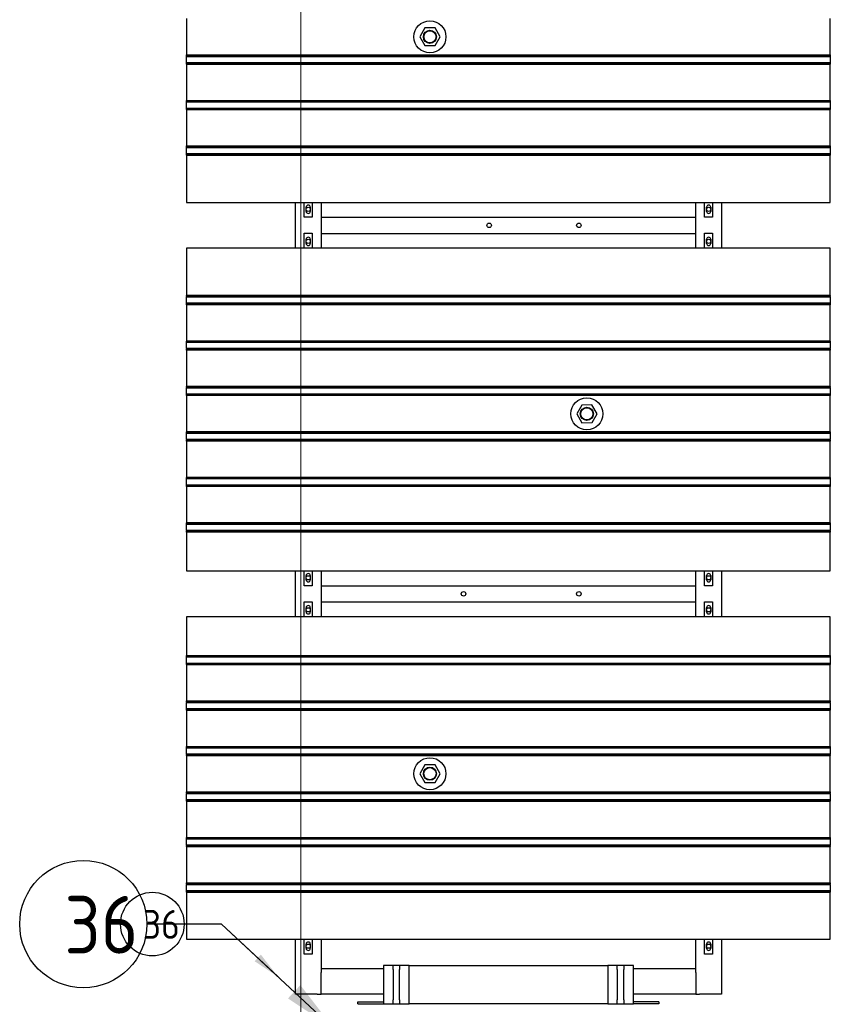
# Model space of a CAD drawing. Extents: x -89225 to 110569, y 13360 to 87647.
# Tile 230 of 256: x 29258 to 31788, y 57788 to 60861. Entities that reach past the tile are written whole.
import ezdxf

# ---------------------------------------------------------------- set-up
doc = ezdxf.new("R2010")
doc.units = 0
for name, color, linetype in [('Beluchtingstank', 253, 'Continuous'), ('Iv-Lines 035', 4, 'Continuous'), ('Iv-Lines 035 @ 100', 4, 'Continuous'), ('Iv-Lines 035 @ 50', 4, 'Continuous')]:
    doc.layers.add(name, color=color, linetype=linetype)
doc.styles.add('ISO', font='ISO.SHX')

# ---------------------------------------------------------------- blocks, each defined once
blk = doc.blocks.new('Beluchtingselementen Bosman')
for p, q in [((1269289.4, -877197.6), (1269289.4, -877311)), ((1271299.4, -877311), (1271299.4, -877197.6)), ((1270033.4, -877226.8), (1270017.6, -877254.4)), ((1270065.2, -877226.7), (1270033.4, -877226.8)), ((1270081.2, -877254.2), (1270065.2, -877226.7)), ((1270017.6, -877254.4), (1270033.6, -877281.9)), ((1270065.4, -877281.8), (1270081.2, -877254.2)), ((1270033.6, -877281.9), (1270065.4, -877281.8)), ((1269289.4, -877311.7), (1269289.4, -877311)), ((1269289.4, -877311), (1271299.4, -877311)), ((1269289.4, -877314.5), (1269289.4, -877311.7)), ((1269289.4, -877311.7), (1271299.4, -877311.7)), ((1269289.4, -877314.5), (1269289.4, -877315.7)), ((1269289.4, -877317.3), (1269289.4, -877315.7)), ((1269289.4, -877315.7), (1271299.4, -877315.7)), ((1269289.4, -877333.3), (1269289.4, -877317.3)), ((1269289.4, -877334.8), (1269289.4, -877333.3)), ((1269289.4, -877334.8), (1269289.4, -877336.1)), ((1269289.4, -877334.8), (1271299.4, -877334.8)), ((1269289.4, -877338.9), (1269289.4, -877336.1)), ((1271299.4, -877311), (1271299.4, -877311.7)), ((1271299.4, -877311.7), (1271299.4, -877314.5)), ((1271299.4, -877315.7), (1271299.4, -877314.5)), ((1271299.4, -877315.7), (1271299.4, -877317.3)), ((1271299.4, -877317.3), (1271299.4, -877333.3)), ((1271299.4, -877333.3), (1271299.4, -877334.8)), ((1271299.4, -877336.1), (1271299.4, -877334.8)), ((1271299.4, -877336.1), (1271299.4, -877338.9)), ((1269289.4, -877339.6), (1269289.4, -877338.9)), ((1269289.4, -877338.9), (1271299.4, -877338.9)), ((1269289.4, -877339.6), (1269289.4, -877453)), ((1269289.4, -877339.6), (1271299.4, -877339.6)), ((1271299.4, -877338.9), (1271299.4, -877339.6)), ((1271299.4, -877453), (1271299.4, -877339.6)), ((1269289.4, -877453.7), (1269289.4, -877453)), ((1269289.4, -877453), (1271299.4, -877453)), ((1269289.4, -877456.5), (1269289.4, -877453.7)), ((1269289.4, -877453.7), (1271299.4, -877453.7)), ((1269289.4, -877456.5), (1269289.4, -877457.7)), ((1269289.4, -877459.3), (1269289.4, -877457.7)), ((1269289.4, -877457.7), (1271299.4, -877457.7)), ((1269289.4, -877475.3), (1269289.4, -877459.3)), ((1271299.4, -877453), (1271299.4, -877453.7)), ((1271299.4, -877453.7), (1271299.4, -877456.5)), ((1271299.4, -877457.7), (1271299.4, -877456.5)), ((1271299.4, -877457.7), (1271299.4, -877459.3)), ((1271299.4, -877459.3), (1271299.4, -877475.3)), ((1269289.4, -877476.8), (1269289.4, -877475.3)), ((1269289.4, -877476.8), (1269289.4, -877478.1)), ((1269289.4, -877476.8), (1271299.4, -877476.8)), ((1269289.4, -877480.9), (1269289.4, -877478.1)), ((1269289.4, -877481.6), (1269289.4, -877480.9)), ((1269289.4, -877480.9), (1271299.4, -877480.9)), ((1269289.4, -877481.6), (1269289.4, -877595)), ((1269289.4, -877481.6), (1271299.4, -877481.6)), ((1271299.4, -877475.3), (1271299.4, -877476.8)), ((1271299.4, -877478.1), (1271299.4, -877476.8)), ((1271299.4, -877478.1), (1271299.4, -877480.9)), ((1271299.4, -877480.9), (1271299.4, -877481.6)), ((1271299.4, -877595), (1271299.4, -877481.6)), ((1269289.4, -877595.7), (1269289.4, -877595)), ((1269289.4, -877595), (1271299.4, -877595)), ((1269289.4, -877598.5), (1269289.4, -877595.7)), ((1269289.4, -877595.7), (1271299.4, -877595.7)), ((1269289.4, -877598.5), (1269289.4, -877599.7)), ((1269289.4, -877601.3), (1269289.4, -877599.7)), ((1269289.4, -877599.7), (1271299.4, -877599.7)), ((1269289.4, -877617.3), (1269289.4, -877601.3)), ((1271299.4, -877595), (1271299.4, -877595.7)), ((1271299.4, -877595.7), (1271299.4, -877598.5)), ((1271299.4, -877599.7), (1271299.4, -877598.5)), ((1271299.4, -877599.7), (1271299.4, -877601.3)), ((1271299.4, -877601.3), (1271299.4, -877617.3)), ((1269289.4, -877618.8), (1269289.4, -877617.3)), ((1269289.4, -877618.8), (1269289.4, -877620.1)), ((1269289.4, -877618.8), (1271299.4, -877618.8)), ((1269289.4, -877622.9), (1269289.4, -877620.1)), ((1269289.4, -877623.6), (1269289.4, -877622.9)), ((1269289.4, -877622.9), (1271299.4, -877622.9)), ((1269289.4, -877623.6), (1269289.4, -877771.1)), ((1269289.4, -877623.6), (1271299.4, -877623.6)), ((1271299.4, -877617.3), (1271299.4, -877618.8)), ((1271299.4, -877620.1), (1271299.4, -877618.8)), ((1271299.4, -877620.1), (1271299.4, -877622.9)), ((1271299.4, -877622.9), (1271299.4, -877623.6)), ((1271299.4, -877771.1), (1271299.4, -877623.6)), ((1269289.4, -877771.1), (1271299.4, -877771.1)), ((1269629.4, -877914.3), (1269629.4, -877771.1)), ((1269656.9, -877817.7), (1269656.9, -877771.1)), ((1269662.9, -877799.1), (1269662.9, -877786.1)), ((1269675.9, -877786.1), (1269675.9, -877799.1)), ((1269681.9, -877771.1), (1269681.9, -877817.7)), ((1269709.4, -877771.1), (1269709.4, -877914.3)), ((1270879.4, -877914.3), (1270879.4, -877771.1)), ((1270906.9, -877817.7), (1270906.9, -877771.1)), ((1270912.9, -877799.1), (1270912.9, -877786.1)), ((1270925.9, -877786.1), (1270925.9, -877799.1)), ((1270931.9, -877771.1), (1270931.9, -877817.7)), ((1270959.4, -877771.1), (1270959.4, -877914.3)), ((1269681.9, -877817.7), (1269656.9, -877817.7)), ((1269709.4, -877817.8), (1270879.4, -877817.8)), ((1269709.4, -877823.8), (1269709.4, -877867.8)), ((1270879.4, -877867.8), (1270879.4, -877823.8)), ((1270931.9, -877817.7), (1270906.9, -877817.7)), ((1269656.9, -877914.3), (1269656.9, -877867.7)), ((1269656.9, -877867.7), (1269681.9, -877867.7)), ((1269662.9, -877899.3), (1269662.9, -877886.3)), ((1269675.9, -877886.3), (1269675.9, -877899.3)), ((1269681.9, -877867.7), (1269681.9, -877914.3)), ((1269709.4, -877867.8), (1270879.4, -877867.8)), ((1270906.9, -877914.3), (1270906.9, -877867.7)), ((1270906.9, -877867.7), (1270931.9, -877867.7)), ((1270912.9, -877899.3), (1270912.9, -877886.3)), ((1270925.9, -877886.3), (1270925.9, -877899.3)), ((1270931.9, -877867.7), (1270931.9, -877914.3)), ((1271299.4, -877914.3), (1269289.4, -877914.3)), ((1269289.4, -877914.3), (1269289.4, -878061.8)), ((1271299.4, -878061.8), (1271299.4, -877914.3)), ((1269289.4, -878062.5), (1269289.4, -878061.8)), ((1271299.4, -878061.8), (1269289.4, -878061.8)), ((1269289.4, -878065.3), (1269289.4, -878062.5)), ((1271299.4, -878062.5), (1269289.4, -878062.5)), ((1269289.4, -878065.3), (1269289.4, -878066.5)), ((1269289.4, -878068.1), (1269289.4, -878066.5)), ((1271299.4, -878066.5), (1269289.4, -878066.5)), ((1269289.4, -878084.1), (1269289.4, -878068.1)), ((1271299.4, -878061.8), (1271299.4, -878062.5)), ((1271299.4, -878062.5), (1271299.4, -878065.3)), ((1271299.4, -878066.5), (1271299.4, -878065.3)), ((1271299.4, -878066.5), (1271299.4, -878068.1)), ((1271299.4, -878068.1), (1271299.4, -878084.1)), ((1269289.4, -878085.6), (1269289.4, -878084.1)), ((1269289.4, -878085.6), (1269289.4, -878086.9)), ((1271299.4, -878085.6), (1269289.4, -878085.6)), ((1269289.4, -878089.7), (1269289.4, -878086.9)), ((1269289.4, -878090.4), (1269289.4, -878089.7)), ((1271299.4, -878089.7), (1269289.4, -878089.7)), ((1269289.4, -878090.4), (1269289.4, -878203.8)), ((1271299.4, -878090.4), (1269289.4, -878090.4)), ((1271299.4, -878084.1), (1271299.4, -878085.6)), ((1271299.4, -878086.9), (1271299.4, -878085.6)), ((1271299.4, -878086.9), (1271299.4, -878089.7)), ((1271299.4, -878089.7), (1271299.4, -878090.4)), ((1271299.4, -878203.8), (1271299.4, -878090.4)), ((1269289.4, -878204.5), (1269289.4, -878203.8)), ((1271299.4, -878203.8), (1269289.4, -878203.8)), ((1269289.4, -878207.3), (1269289.4, -878204.5)), ((1271299.4, -878204.5), (1269289.4, -878204.5)), ((1269289.4, -878207.3), (1269289.4, -878208.5)), ((1269289.4, -878210.1), (1269289.4, -878208.5)), ((1271299.4, -878208.5), (1269289.4, -878208.5)), ((1269289.4, -878226.1), (1269289.4, -878210.1)), ((1269289.4, -878227.6), (1269289.4, -878226.1)), ((1269289.4, -878227.6), (1269289.4, -878228.9)), ((1271299.4, -878227.6), (1269289.4, -878227.6)), ((1271299.4, -878203.8), (1271299.4, -878204.5)), ((1271299.4, -878204.5), (1271299.4, -878207.3)), ((1271299.4, -878208.5), (1271299.4, -878207.3)), ((1271299.4, -878208.5), (1271299.4, -878210.1)), ((1271299.4, -878210.1), (1271299.4, -878226.1)), ((1271299.4, -878226.1), (1271299.4, -878227.6)), ((1271299.4, -878228.9), (1271299.4, -878227.6)), ((1269289.4, -878231.7), (1269289.4, -878228.9)), ((1269289.4, -878232.4), (1269289.4, -878231.7)), ((1271299.4, -878231.7), (1269289.4, -878231.7)), ((1269289.4, -878232.4), (1269289.4, -878345.8)), ((1271299.4, -878232.4), (1269289.4, -878232.4)), ((1271299.4, -878228.9), (1271299.4, -878231.7)), ((1271299.4, -878231.7), (1271299.4, -878232.4)), ((1271299.4, -878345.8), (1271299.4, -878232.4)), ((1269289.4, -878346.5), (1269289.4, -878345.8)), ((1271299.4, -878345.8), (1269289.4, -878345.8)), ((1269289.4, -878349.3), (1269289.4, -878346.5)), ((1271299.4, -878346.5), (1269289.4, -878346.5)), ((1269289.4, -878349.3), (1269289.4, -878350.5)), ((1269289.4, -878352.1), (1269289.4, -878350.5)), ((1271299.4, -878350.5), (1269289.4, -878350.5)), ((1271299.4, -878345.8), (1271299.4, -878346.5)), ((1271299.4, -878346.5), (1271299.4, -878349.3)), ((1271299.4, -878350.5), (1271299.4, -878349.3)), ((1271299.4, -878350.5), (1271299.4, -878352.1)), ((1269289.4, -878368.1), (1269289.4, -878352.1)), ((1269289.4, -878369.6), (1269289.4, -878368.1)), ((1269289.4, -878369.6), (1269289.4, -878370.9)), ((1271299.4, -878369.6), (1269289.4, -878369.6)), ((1269289.4, -878373.7), (1269289.4, -878370.9)), ((1269289.4, -878374.4), (1269289.4, -878373.7)), ((1271299.4, -878373.7), (1269289.4, -878373.7)), ((1269289.4, -878374.4), (1269289.4, -878487.8)), ((1271299.4, -878374.4), (1269289.4, -878374.4)), ((1271299.4, -878352.1), (1271299.4, -878368.1)), ((1271299.4, -878368.1), (1271299.4, -878369.6)), ((1271299.4, -878370.9), (1271299.4, -878369.6)), ((1271299.4, -878370.9), (1271299.4, -878373.7)), ((1271299.4, -878373.7), (1271299.4, -878374.4)), ((1271299.4, -878487.8), (1271299.4, -878374.4)), ((1270523.4, -878403.6), (1270507.6, -878431.2)), ((1270555.2, -878403.5), (1270523.4, -878403.6)), ((1270571.2, -878431), (1270555.2, -878403.5)), ((1270507.6, -878431.2), (1270523.6, -878458.7)), ((1270555.4, -878458.6), (1270571.2, -878431)), ((1270523.6, -878458.7), (1270555.4, -878458.6)), ((1269289.4, -878488.5), (1269289.4, -878487.8)), ((1271299.4, -878487.8), (1269289.4, -878487.8)), ((1269289.4, -878491.3), (1269289.4, -878488.5)), ((1271299.4, -878488.5), (1269289.4, -878488.5)), ((1269289.4, -878491.3), (1269289.4, -878492.5)), ((1269289.4, -878494.1), (1269289.4, -878492.5)), ((1271299.4, -878492.5), (1269289.4, -878492.5)), ((1269289.4, -878510.1), (1269289.4, -878494.1)), ((1271299.4, -878487.8), (1271299.4, -878488.5)), ((1271299.4, -878488.5), (1271299.4, -878491.3)), ((1271299.4, -878492.5), (1271299.4, -878491.3)), ((1271299.4, -878492.5), (1271299.4, -878494.1)), ((1271299.4, -878494.1), (1271299.4, -878510.1)), ((1269289.4, -878511.6), (1269289.4, -878510.1)), ((1269289.4, -878511.6), (1269289.4, -878512.9)), ((1271299.4, -878511.6), (1269289.4, -878511.6)), ((1269289.4, -878515.7), (1269289.4, -878512.9)), ((1269289.4, -878516.4), (1269289.4, -878515.7)), ((1271299.4, -878515.7), (1269289.4, -878515.7)), ((1269289.4, -878516.4), (1269289.4, -878629.8)), ((1271299.4, -878516.4), (1269289.4, -878516.4)), ((1271299.4, -878510.1), (1271299.4, -878511.6)), ((1271299.4, -878512.9), (1271299.4, -878511.6)), ((1271299.4, -878512.9), (1271299.4, -878515.7)), ((1271299.4, -878515.7), (1271299.4, -878516.4)), ((1271299.4, -878629.8), (1271299.4, -878516.4)), ((1269289.4, -878630.5), (1269289.4, -878629.8)), ((1271299.4, -878629.8), (1269289.4, -878629.8)), ((1269289.4, -878633.3), (1269289.4, -878630.5)), ((1271299.4, -878630.5), (1269289.4, -878630.5)), ((1269289.4, -878633.3), (1269289.4, -878634.5)), ((1269289.4, -878636.1), (1269289.4, -878634.5)), ((1271299.4, -878634.5), (1269289.4, -878634.5)), ((1269289.4, -878652.1), (1269289.4, -878636.1)), ((1269289.4, -878653.6), (1269289.4, -878652.1)), ((1269289.4, -878653.6), (1269289.4, -878654.9)), ((1271299.4, -878653.6), (1269289.4, -878653.6)), ((1269289.4, -878657.7), (1269289.4, -878654.9)), ((1269289.4, -878658.4), (1269289.4, -878657.7)), ((1271299.4, -878657.7), (1269289.4, -878657.7)), ((1269289.4, -878658.4), (1269289.4, -878771.8)), ((1271299.4, -878658.4), (1269289.4, -878658.4)), ((1271299.4, -878629.8), (1271299.4, -878630.5)), ((1271299.4, -878630.5), (1271299.4, -878633.3)), ((1271299.4, -878634.5), (1271299.4, -878633.3)), ((1271299.4, -878634.5), (1271299.4, -878636.1)), ((1271299.4, -878636.1), (1271299.4, -878652.1)), ((1271299.4, -878652.1), (1271299.4, -878653.6)), ((1271299.4, -878654.9), (1271299.4, -878653.6)), ((1271299.4, -878654.9), (1271299.4, -878657.7)), ((1271299.4, -878657.7), (1271299.4, -878658.4)), ((1271299.4, -878771.8), (1271299.4, -878658.4)), ((1269289.4, -878772.5), (1269289.4, -878771.8)), ((1271299.4, -878771.8), (1269289.4, -878771.8)), ((1269289.4, -878775.3), (1269289.4, -878772.5)), ((1271299.4, -878772.5), (1269289.4, -878772.5)), ((1269289.4, -878775.3), (1269289.4, -878776.5)), ((1269289.4, -878778.1), (1269289.4, -878776.5)), ((1271299.4, -878776.5), (1269289.4, -878776.5)), ((1269289.4, -878794.1), (1269289.4, -878778.1)), ((1271299.4, -878771.8), (1271299.4, -878772.5)), ((1271299.4, -878772.5), (1271299.4, -878775.3)), ((1271299.4, -878776.5), (1271299.4, -878775.3)), ((1271299.4, -878776.5), (1271299.4, -878778.1)), ((1271299.4, -878778.1), (1271299.4, -878794.1)), ((1269289.4, -878795.6), (1269289.4, -878794.1)), ((1269289.4, -878795.6), (1269289.4, -878796.9)), ((1271299.4, -878795.6), (1269289.4, -878795.6)), ((1269289.4, -878799.7), (1269289.4, -878796.9)), ((1269289.4, -878800.4), (1269289.4, -878799.7)), ((1271299.4, -878799.7), (1269289.4, -878799.7)), ((1269289.4, -878800.4), (1269289.4, -878921.1)), ((1271299.4, -878800.4), (1269289.4, -878800.4)), ((1271299.4, -878794.1), (1271299.4, -878795.6)), ((1271299.4, -878796.9), (1271299.4, -878795.6)), ((1271299.4, -878796.9), (1271299.4, -878799.7)), ((1271299.4, -878799.7), (1271299.4, -878800.4)), ((1271299.4, -878921.1), (1271299.4, -878800.4)), ((1269289.4, -878921.1), (1271299.4, -878921.1)), ((1269629.4, -879064.3), (1269629.4, -878921.1)), ((1269656.9, -878967.7), (1269656.9, -878921.1)), ((1269681.9, -878921.1), (1269681.9, -878967.7)), ((1269709.4, -878921.1), (1269709.4, -879064.3)), ((1270879.4, -879064.3), (1270879.4, -878921.1)), ((1270906.9, -878967.7), (1270906.9, -878921.1)), ((1270931.9, -878921.1), (1270931.9, -878967.7)), ((1270959.4, -878921.1), (1270959.4, -879064.3)), ((1269662.9, -878949.1), (1269662.9, -878936.1)), ((1269675.9, -878936.1), (1269675.9, -878949.1)), ((1270912.9, -878949.1), (1270912.9, -878936.1)), ((1270925.9, -878936.1), (1270925.9, -878949.1)), ((1269681.9, -878967.7), (1269656.9, -878967.7)), ((1269709.4, -878967.8), (1270879.4, -878967.8)), ((1269709.4, -878973.8), (1269709.4, -879017.8)), ((1270879.4, -879017.8), (1270879.4, -878973.8)), ((1270931.9, -878967.7), (1270906.9, -878967.7)), ((1269656.9, -879064.3), (1269656.9, -879017.7)), ((1269656.9, -879017.7), (1269681.9, -879017.7)), ((1269681.9, -879017.7), (1269681.9, -879064.3)), ((1269709.4, -879017.8), (1270879.4, -879017.8)), ((1270906.9, -879064.3), (1270906.9, -879017.7)), ((1270906.9, -879017.7), (1270931.9, -879017.7)), ((1270931.9, -879017.7), (1270931.9, -879064.3)), ((1269662.9, -879049.3), (1269662.9, -879036.3)), ((1269675.9, -879036.3), (1269675.9, -879049.3)), ((1270912.9, -879049.3), (1270912.9, -879036.3)), ((1270925.9, -879036.3), (1270925.9, -879049.3)), ((1271299.4, -879064.3), (1269289.4, -879064.3)), ((1269289.4, -879064.3), (1269289.4, -879185)), ((1271299.4, -879185), (1271299.4, -879064.3)), ((1269289.4, -879185.7), (1269289.4, -879185)), ((1269289.4, -879185), (1271299.4, -879185)), ((1269289.4, -879188.5), (1269289.4, -879185.7)), ((1269289.4, -879185.7), (1271299.4, -879185.7)), ((1269289.4, -879188.5), (1269289.4, -879189.7)), ((1269289.4, -879191.3), (1269289.4, -879189.7)), ((1269289.4, -879189.7), (1271299.4, -879189.7)), ((1269289.4, -879207.3), (1269289.4, -879191.3)), ((1269289.4, -879208.8), (1269289.4, -879207.3)), ((1269289.4, -879208.8), (1269289.4, -879210.1)), ((1269289.4, -879208.8), (1271299.4, -879208.8)), ((1269289.4, -879212.9), (1269289.4, -879210.1)), ((1271299.4, -879185), (1271299.4, -879185.7)), ((1271299.4, -879185.7), (1271299.4, -879188.5)), ((1271299.4, -879189.7), (1271299.4, -879188.5)), ((1271299.4, -879189.7), (1271299.4, -879191.3)), ((1271299.4, -879191.3), (1271299.4, -879207.3)), ((1271299.4, -879207.3), (1271299.4, -879208.8)), ((1271299.4, -879210.1), (1271299.4, -879208.8)), ((1271299.4, -879210.1), (1271299.4, -879212.9)), ((1269289.4, -879213.6), (1269289.4, -879212.9)), ((1269289.4, -879212.9), (1271299.4, -879212.9)), ((1269289.4, -879213.6), (1269289.4, -879327)), ((1269289.4, -879213.6), (1271299.4, -879213.6)), ((1271299.4, -879212.9), (1271299.4, -879213.6)), ((1271299.4, -879327), (1271299.4, -879213.6)), ((1269289.4, -879327.7), (1269289.4, -879327)), ((1269289.4, -879327), (1271299.4, -879327)), ((1269289.4, -879330.5), (1269289.4, -879327.7)), ((1269289.4, -879327.7), (1271299.4, -879327.7)), ((1269289.4, -879330.5), (1269289.4, -879331.7)), ((1269289.4, -879333.3), (1269289.4, -879331.7)), ((1269289.4, -879331.7), (1271299.4, -879331.7)), ((1269289.4, -879349.3), (1269289.4, -879333.3)), ((1271299.4, -879327), (1271299.4, -879327.7)), ((1271299.4, -879327.7), (1271299.4, -879330.5)), ((1271299.4, -879331.7), (1271299.4, -879330.5)), ((1271299.4, -879331.7), (1271299.4, -879333.3)), ((1271299.4, -879333.3), (1271299.4, -879349.3)), ((1269289.4, -879350.8), (1269289.4, -879349.3)), ((1269289.4, -879350.8), (1269289.4, -879352.1)), ((1269289.4, -879350.8), (1271299.4, -879350.8)), ((1269289.4, -879354.9), (1269289.4, -879352.1)), ((1269289.4, -879355.6), (1269289.4, -879354.9)), ((1269289.4, -879354.9), (1271299.4, -879354.9)), ((1269289.4, -879355.6), (1269289.4, -879469)), ((1269289.4, -879355.6), (1271299.4, -879355.6)), ((1271299.4, -879349.3), (1271299.4, -879350.8)), ((1271299.4, -879352.1), (1271299.4, -879350.8)), ((1271299.4, -879352.1), (1271299.4, -879354.9)), ((1271299.4, -879354.9), (1271299.4, -879355.6)), ((1271299.4, -879469), (1271299.4, -879355.6)), ((1269289.4, -879469.7), (1269289.4, -879469)), ((1269289.4, -879469), (1271299.4, -879469)), ((1269289.4, -879472.5), (1269289.4, -879469.7)), ((1269289.4, -879469.7), (1271299.4, -879469.7)), ((1269289.4, -879472.5), (1269289.4, -879473.7)), ((1269289.4, -879475.3), (1269289.4, -879473.7)), ((1269289.4, -879473.7), (1271299.4, -879473.7)), ((1269289.4, -879491.3), (1269289.4, -879475.3)), ((1271299.4, -879469), (1271299.4, -879469.7)), ((1271299.4, -879469.7), (1271299.4, -879472.5)), ((1271299.4, -879473.7), (1271299.4, -879472.5)), ((1271299.4, -879473.7), (1271299.4, -879475.3)), ((1271299.4, -879475.3), (1271299.4, -879491.3)), ((1269289.4, -879492.8), (1269289.4, -879491.3)), ((1269289.4, -879492.8), (1269289.4, -879494.1)), ((1269289.4, -879492.8), (1271299.4, -879492.8)), ((1269289.4, -879496.9), (1269289.4, -879494.1)), ((1269289.4, -879497.6), (1269289.4, -879496.9)), ((1269289.4, -879496.9), (1271299.4, -879496.9)), ((1269289.4, -879497.6), (1269289.4, -879611)), ((1269289.4, -879497.6), (1271299.4, -879497.6)), ((1271299.4, -879491.3), (1271299.4, -879492.8)), ((1271299.4, -879494.1), (1271299.4, -879492.8)), ((1271299.4, -879494.1), (1271299.4, -879496.9)), ((1271299.4, -879496.9), (1271299.4, -879497.6)), ((1271299.4, -879611), (1271299.4, -879497.6)), ((1270033.4, -879526.8), (1270017.6, -879554.4)), ((1270065.2, -879526.7), (1270033.4, -879526.8)), ((1270081.2, -879554.2), (1270065.2, -879526.7)), ((1270017.6, -879554.4), (1270033.6, -879581.9)), ((1270065.4, -879581.8), (1270081.2, -879554.2)), ((1269289.4, -879611.7), (1269289.4, -879611)), ((1269289.4, -879611), (1271299.4, -879611)), ((1270033.6, -879581.9), (1270065.4, -879581.8)), ((1271299.4, -879611), (1271299.4, -879611.7)), ((1269289.4, -879614.5), (1269289.4, -879611.7)), ((1269289.4, -879611.7), (1271299.4, -879611.7)), ((1269289.4, -879614.5), (1269289.4, -879615.7)), ((1269289.4, -879617.3), (1269289.4, -879615.7)), ((1269289.4, -879615.7), (1271299.4, -879615.7)), ((1269289.4, -879633.3), (1269289.4, -879617.3)), ((1269289.4, -879634.8), (1269289.4, -879633.3)), ((1269289.4, -879634.8), (1269289.4, -879636.1)), ((1269289.4, -879634.8), (1271299.4, -879634.8)), ((1269289.4, -879638.9), (1269289.4, -879636.1)), ((1269289.4, -879639.6), (1269289.4, -879638.9)), ((1269289.4, -879638.9), (1271299.4, -879638.9)), ((1269289.4, -879639.6), (1269289.4, -879753)), ((1269289.4, -879639.6), (1271299.4, -879639.6)), ((1271299.4, -879611.7), (1271299.4, -879614.5)), ((1271299.4, -879615.7), (1271299.4, -879614.5)), ((1271299.4, -879615.7), (1271299.4, -879617.3)), ((1271299.4, -879617.3), (1271299.4, -879633.3)), ((1271299.4, -879633.3), (1271299.4, -879634.8)), ((1271299.4, -879636.1), (1271299.4, -879634.8)), ((1271299.4, -879636.1), (1271299.4, -879638.9)), ((1271299.4, -879638.9), (1271299.4, -879639.6)), ((1271299.4, -879753), (1271299.4, -879639.6)), ((1269289.4, -879753.7), (1269289.4, -879753)), ((1269289.4, -879753), (1271299.4, -879753)), ((1269289.4, -879756.5), (1269289.4, -879753.7)), ((1269289.4, -879753.7), (1271299.4, -879753.7)), ((1269289.4, -879756.5), (1269289.4, -879757.7)), ((1269289.4, -879759.3), (1269289.4, -879757.7)), ((1269289.4, -879757.7), (1271299.4, -879757.7)), ((1269289.4, -879775.3), (1269289.4, -879759.3)), ((1271299.4, -879753), (1271299.4, -879753.7)), ((1271299.4, -879753.7), (1271299.4, -879756.5)), ((1271299.4, -879757.7), (1271299.4, -879756.5)), ((1271299.4, -879757.7), (1271299.4, -879759.3)), ((1271299.4, -879759.3), (1271299.4, -879775.3)), ((1269289.4, -879776.8), (1269289.4, -879775.3)), ((1269289.4, -879776.8), (1269289.4, -879778.1)), ((1269289.4, -879776.8), (1271299.4, -879776.8)), ((1269289.4, -879780.9), (1269289.4, -879778.1)), ((1269289.4, -879781.6), (1269289.4, -879780.9)), ((1269289.4, -879780.9), (1271299.4, -879780.9)), ((1269289.4, -879781.6), (1269289.4, -879895)), ((1269289.4, -879781.6), (1271299.4, -879781.6)), ((1271299.4, -879775.3), (1271299.4, -879776.8)), ((1271299.4, -879778.1), (1271299.4, -879776.8)), ((1271299.4, -879778.1), (1271299.4, -879780.9)), ((1271299.4, -879780.9), (1271299.4, -879781.6)), ((1271299.4, -879895), (1271299.4, -879781.6)), ((1269289.4, -879895.7), (1269289.4, -879895)), ((1269289.4, -879895), (1271299.4, -879895)), ((1269289.4, -879898.5), (1269289.4, -879895.7)), ((1269289.4, -879895.7), (1271299.4, -879895.7)), ((1269289.4, -879898.5), (1269289.4, -879899.7)), ((1269289.4, -879901.3), (1269289.4, -879899.7)), ((1269289.4, -879899.7), (1271299.4, -879899.7)), ((1269289.4, -879917.3), (1269289.4, -879901.3)), ((1269289.4, -879918.8), (1269289.4, -879917.3)), ((1271299.4, -879895), (1271299.4, -879895.7)), ((1271299.4, -879895.7), (1271299.4, -879898.5)), ((1271299.4, -879899.7), (1271299.4, -879898.5)), ((1271299.4, -879899.7), (1271299.4, -879901.3)), ((1271299.4, -879901.3), (1271299.4, -879917.3)), ((1271299.4, -879917.3), (1271299.4, -879918.8)), ((1269289.4, -879918.8), (1269289.4, -879920.1)), ((1269289.4, -879918.8), (1271299.4, -879918.8)), ((1269289.4, -879922.9), (1269289.4, -879920.1)), ((1269289.4, -879923.6), (1269289.4, -879922.9)), ((1269289.4, -879922.9), (1271299.4, -879922.9)), ((1269289.4, -879923.6), (1269289.4, -880071.1)), ((1269289.4, -879923.6), (1271299.4, -879923.6)), ((1271299.4, -879920.1), (1271299.4, -879918.8)), ((1271299.4, -879920.1), (1271299.4, -879922.9)), ((1271299.4, -879922.9), (1271299.4, -879923.6)), ((1271299.4, -880071.1), (1271299.4, -879923.6)), ((1269289.4, -880071.1), (1271299.4, -880071.1)), ((1269629.4, -880242.8), (1269629.4, -880071.1)), ((1269656.9, -880117.7), (1269656.9, -880071.1)), ((1269681.9, -880071.1), (1269681.9, -880117.7)), ((1269709.4, -880071.1), (1269709.4, -880162.8)), ((1270879.4, -880162.8), (1270879.4, -880071.1)), ((1270906.9, -880117.7), (1270906.9, -880071.1)), ((1270931.9, -880071.1), (1270931.9, -880117.7)), ((1270959.4, -880071.1), (1270959.4, -880242.8)), ((1269662.9, -880099.1), (1269662.9, -880086.1)), ((1269675.9, -880086.1), (1269675.9, -880099.1)), ((1270912.9, -880099.1), (1270912.9, -880086.1)), ((1270925.9, -880086.1), (1270925.9, -880099.1)), ((1269681.9, -880117.7), (1269656.9, -880117.7)), ((1270931.9, -880117.7), (1270906.9, -880117.7)), ((1269709.4, -880162.8), (1269904.4, -880162.8)), ((1269709.4, -880162.8), (1269709.4, -880174.8)), ((1269934.4, -880152.8), (1269904.4, -880152.8)), ((1269904.4, -880152.8), (1269904.4, -880272.8)), ((1269934.4, -880158.2), (1269934.4, -880152.8)), ((1269954.4, -880152.8), (1269934.4, -880152.8)), ((1269934.4, -880165.2), (1269934.4, -880158.2)), ((1269984.4, -880152.8), (1269954.4, -880152.8)), ((1269954.4, -880152.8), (1269954.4, -880158.2)), ((1269954.4, -880158.2), (1269954.4, -880165.2)), ((1269984.4, -880152.8), (1270604.4, -880152.8)), ((1269984.4, -880272.8), (1269984.4, -880152.8)), ((1270634.4, -880152.8), (1270604.4, -880152.8)), ((1270604.4, -880152.8), (1270604.4, -880272.8)), ((1270654.4, -880152.8), (1270634.4, -880152.8)), ((1270634.4, -880158.2), (1270634.4, -880152.8)), ((1270634.4, -880165.2), (1270634.4, -880158.2)), ((1270684.4, -880152.8), (1270654.4, -880152.8)), ((1270654.4, -880152.8), (1270654.4, -880158.2)), ((1270654.4, -880158.2), (1270654.4, -880165.2)), ((1270684.4, -880272.8), (1270684.4, -880152.8)), ((1270684.4, -880162.8), (1270879.4, -880162.8)), ((1270879.4, -880174.8), (1270879.4, -880162.8)), ((1269709.4, -880242.8), (1269709.4, -880174.8)), ((1269934.4, -880165.2), (1269934.4, -880260.4)), ((1269954.4, -880260.4), (1269954.4, -880165.2)), ((1270634.4, -880165.2), (1270634.4, -880260.4)), ((1270654.4, -880260.4), (1270654.4, -880165.2)), ((1270879.4, -880174.8), (1270879.4, -880242.8)), ((1269697.4, -880242.8), (1269629.4, -880242.8)), ((1269697.4, -880242.8), (1269709.4, -880242.8)), ((1269904.4, -880242.8), (1269709.4, -880242.8)), ((1270879.4, -880242.8), (1270684.4, -880242.8)), ((1270879.4, -880242.8), (1270891.4, -880242.8)), ((1270959.4, -880242.8), (1270891.4, -880242.8)), ((1269824.4, -880266.8), (1269904.4, -880266.8)), ((1269824.4, -880272.8), (1269824.4, -880266.8)), ((1269824.4, -880272.8), (1269904.4, -880272.8)), ((1269904.4, -880272.8), (1269934.4, -880272.8)), ((1269934.4, -880267.4), (1269934.4, -880260.4)), ((1269934.4, -880272.8), (1269934.4, -880267.4)), ((1269934.4, -880272.8), (1269954.4, -880272.8)), ((1269954.4, -880260.4), (1269954.4, -880267.4)), ((1269954.4, -880267.4), (1269954.4, -880272.8)), ((1269954.4, -880272.8), (1269984.4, -880272.8)), ((1270604.4, -880272.8), (1269984.4, -880272.8)), ((1270604.4, -880272.8), (1270634.4, -880272.8)), ((1270634.4, -880267.4), (1270634.4, -880260.4)), ((1270634.4, -880272.8), (1270634.4, -880267.4)), ((1270634.4, -880272.8), (1270654.4, -880272.8)), ((1270654.4, -880260.4), (1270654.4, -880267.4)), ((1270654.4, -880267.4), (1270654.4, -880272.8)), ((1270654.4, -880272.8), (1270684.4, -880272.8)), ((1270764.4, -880266.8), (1270684.4, -880266.8)), ((1270764.4, -880272.8), (1270684.4, -880272.8)), ((1270764.4, -880266.8), (1270764.4, -880272.8))]:
    blk.add_line(p, q)
for centre, radius in [((1270049.4, -877254.3), 50), ((1270049.4, -877254.3), 20.5), ((1270049.4, -877254.3), 19), ((1269669.4, -877792.8), 6.5), ((1270919.4, -877792.8), 6.5), ((1270234.4, -877842.8), 7), ((1270514.4, -877842.8), 7), ((1269669.4, -877892.8), 6.5), ((1270919.4, -877892.8), 6.5), ((1270539.4, -878431.1), 50), ((1270539.4, -878431.1), 20.5), ((1270539.4, -878431.1), 19), ((1269669.4, -878942.8), 6.5), ((1270919.4, -878942.8), 6.5), ((1270154.4, -878992.8), 7), ((1270514.4, -878992.8), 7), ((1269669.4, -879042.8), 6.5), ((1270919.4, -879042.8), 6.5), ((1270049.4, -879554.3), 50), ((1270049.4, -879554.3), 20.5), ((1270049.4, -879554.3), 19), ((1269669.4, -880092.8), 6.5), ((1270919.4, -880092.8), 6.5)]:
    blk.add_circle(centre, radius)
for centre, start, end in [((1269669.4, -877786.1), 360, 180), ((1270919.4, -877786.1), 0, 180), ((1269669.4, -877799.1), 180, 360), ((1270919.4, -877799.1), 180, 0), ((1269669.4, -877886.3), 0, 180), ((1270919.4, -877886.3), 360, 180), ((1269669.4, -877899.3), 180, 0), ((1270919.4, -877899.3), 180, 360), ((1269669.4, -878936.1), 360, 180), ((1270919.4, -878936.1), 0, 180), ((1269669.4, -878949.1), 180, 360), ((1270919.4, -878949.1), 180, 0), ((1269669.4, -879036.3), 0, 180), ((1269669.4, -879049.3), 180, 0), ((1270919.4, -879036.3), 360, 180), ((1270919.4, -879049.3), 180, 360), ((1269669.4, -880086.1), 360, 180), ((1269669.4, -880099.1), 180, 360), ((1270919.4, -880086.1), 0, 180), ((1270919.4, -880099.1), 180, 0)]:
    blk.add_arc(centre, 6.5, start, end)
blk = doc.blocks.new('*U66')
for points in [[(-3.525, 3.276), (0, 0)], [(0, 0), (2.324, 0)]]:
    blk.add_lwpolyline(points)
blk.add_circle((4.31, 0), 1.986)
blk.add_solid([(-2.467, 1.904), (-3.525, 3.276), (-2.079, 2.321)])
at = {"style": 'ISO'}
blk.add_attdef('NUMMER', (3.146, -0.835), '', height=1.8, dxfattribs=at)
blk = doc.blocks.new('*U536')
at = {"layer": 'Iv-Lines 035 @ 100'}
ref = blk.add_blockref('*U66', (29887.3, 58038.5), dxfattribs=dict(at, xscale=100, yscale=100, zscale=100, rotation=180))
ref.add_attrib('NUMMER', '36', (29397.2, 57946.5), dxfattribs={"layer": '0', "height": 180, "style": 'ISO'})
at = {"layer": 'Iv-Lines 035 @ 50'}
ref = blk.add_blockref('*U66', (29887.3, 58038.5), dxfattribs=dict(at, xscale=50, yscale=50, zscale=50, rotation=180))
ref.add_attrib('NUMMER', '36', (29642.2, 57992.5), dxfattribs={"layer": '0', "height": 90, "style": 'ISO'})

msp = doc.modelspace()

# ---------------------------------------------------------------- linework, layer by layer
at = {"layer": 'Beluchtingstank', "lineweight": 9, "ltscale": 0.01}
msp.add_line((30135.9, 57488.1), (30135.9, 85395.2), dxfattribs=at)

# ---------------------------------------------------------------- block references
at = {"layer": 'Iv-Lines 035'}
for name, p in [('Beluchtingselementen Bosman', (-1239510.9, 938062.2)), ('*U536', (0, 0))]:
    msp.add_blockref(name, p, dxfattribs=at)

doc.saveas('drawing.dxf')
